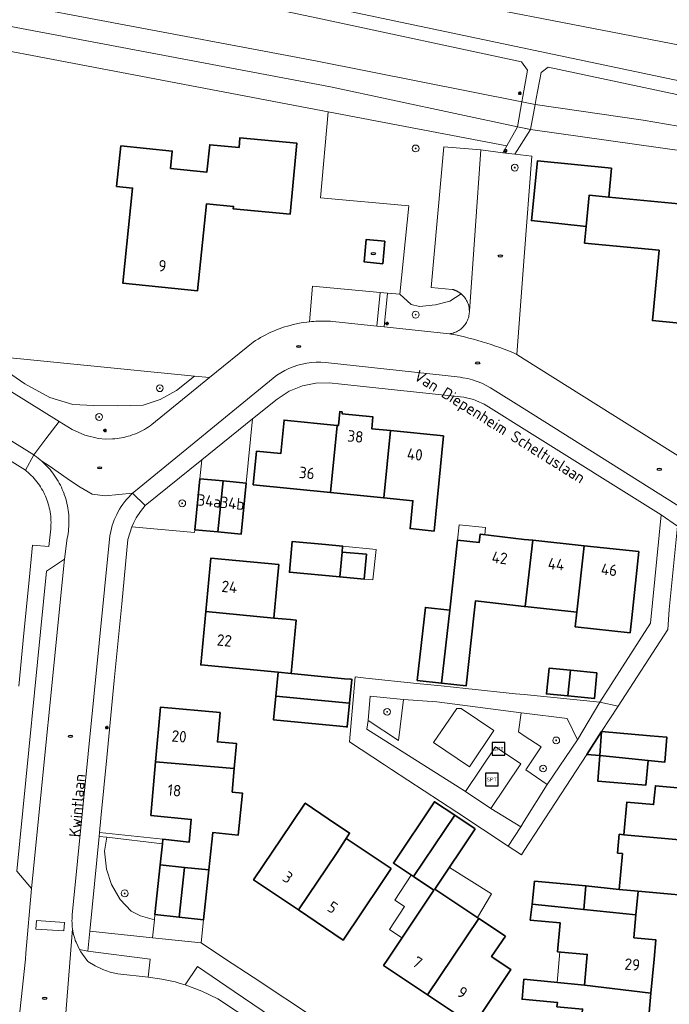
# Model space of a CAD drawing. Header units: metres. Extents: x 152610 to 160096, y 456114 to 462495.
# Tile 142 of 256: x 156441 to 156517, y 459245 to 459361. Entities that reach past the tile are written whole.
import ezdxf
from ezdxf.enums import TextEntityAlignment as Align

# ---------------------------------------------------------------- set-up
doc = ezdxf.new("R2010")
doc.units = ezdxf.units.M
doc.header["$LTSCALE"] = 0.5
doc.layers.get('0').update_dxf_attribs({"linetype": 'CONTINUOUS'})
for name, color, linetype, lineweight in [('B-PV-GR-BEPLANTING_CULTUUR_BODEMBEDEKKER-GV', 251, 'CONTINUOUS', 18), ('B-PV-GR-BEPLANTING_CULTUUR_BOSPLANTSOEN-GV', 251, 'CONTINUOUS', 18), ('B-PV-GR-BEPLANTING_CULTUUR_HEESTERS-GV', 251, 'CONTINUOUS', 18), ('B-PV-GR-BOOM-S', 251, 'CONTINUOUS', 25), ('B-PV-GR-HAAG-GV', 251, 'CONTINUOUS', 13), ('B-PV-IE-MEUBILAIR-S', 251, 'CONTINUOUS', 25), ('B-PV-IE-MEUBILAIR_WEGMEUBILAIR-S', 251, 'CONTINUOUS', 25), ('B-PV-KW-KUNSTWERK_DEK-GV', 251, 'CONTINUOUS', 18), ('B-PV-OG-BEBOUWING-GV', 6, 'CONTINUOUS', 35), ('B-PV-OG-BEBOUWING-T18', 1, 'CONTINUOUS', 18), ('B-PV-OG-BEBOUWING_OVERBOUWING-GV', 251, 'CONTINUOUS', 18), ('B-PV-OG-TERREIN_BEGROEID-GV', 251, 'CONTINUOUS', 18), ('B-PV-OG-TERREIN_OEVER-GV', 251, 'CONTINUOUS', 18), ('B-PV-OG-TOPOGRAFIE-T18', 1, 'CONTINUOUS', 18), ('B-PV-OG-WATER_SLOOT-GV', 251, 'CONTINUOUS', 18), ('B-PV-VH-GESLOTENVERHARDING_ASFALT-GV', 251, 'CONTINUOUS', 18), ('B-PV-VH-HALFVERHARDING_GRIND-GV', 251, 'CONTINUOUS', 18), ('B-PV-VH-ONVERHARD-GV', 251, 'CONTINUOUS', 18), ('B-PV-VH-ONVERHARD_ZAND-GV', 251, 'CONTINUOUS', 18), ('B-PV-VH-OPENVERHARDING_BETONSTRAATSTEEN-GV', 251, 'CONTINUOUS', 18), ('B-PV-VH-OPENVERHARDING_TEGEL-GV', 251, 'CONTINUOUS', 18)]:
    doc.layers.add(name, color=color, linetype=linetype, lineweight=lineweight)
doc.styles.add('NLCS-ISO', font='NLCS-ISO.ttf')
doc.styles.add('NLCS-ISO-M750-T18', font='NLCS-ISO.ttf', dxfattribs={"height": 1.35})

# ---------------------------------------------------------------- blocks, each defined once
blk = doc.blocks.new('SIE-MEUBILAIR_PAAL_LICHTMAST-SO')
for points in [[(-0.62, 0), (-1, 0)], [(-0.71, 0.71), (-0.44, 0.44)], [(0, 1), (0, 0.62)], [(0.44, 0.44), (0.71, 0.71)], [(1, 0), (0.62, 0)], [(-0.71, -0.71), (-0.44, -0.44)], [(0, -0.62), (0, -1)], [(0.44, -0.44), (0.71, -0.71)]]:
    blk.add_lwpolyline(points)
blk.add_circle((0, 0), 0.5)
blk = doc.blocks.new('SIE-MEUBILAIR_PUT_RIOOLPUT-SO')
blk.add_ellipse((0, 0), major_axis=(1.25, 0), ratio=0.54)
blk = doc.blocks.new('SIE-WEG_SPEELTOESTEL-SO')
at = {"flags": 128}
blk.add_lwpolyline([(-3.75, -3.75), (3.75, -3.75), (3.75, 3.75), (-3.75, 3.75)], close=True, dxfattribs=at)
at = {"style": 'NLCS-ISO'}
blk.add_text('SPT', height=2.25, dxfattribs=at).set_placement((0, 0), align=Align.MIDDLE_CENTER)
blk = doc.blocks.new('SGR-BOOM_GBKN-SO')
at = {"linetype": 'ByBlock', "lineweight": 18}
h = blk.add_hatch(color=0, dxfattribs=at)
h.dxf.hatch_style = 1
edge = h.paths.add_edge_path()
edge.add_arc((0, 0), 0.25, 0, 360)
at = {"color": 0, "linetype": 'ByBlock', "lineweight": 18}
for radius in [2, 0.25]:
    blk.add_circle((0, 0), radius, dxfattribs=at)
at = {"color": 0, "linetype": 'ByBlock', "lineweight": 18, "style": 'NLCS-ISO'}
blk.add_attdef('SOORT', (2.5, 0), '', height=1.5, dxfattribs=at)

msp = doc.modelspace()

# ---------------------------------------------------------------- linework, layer by layer
at = {"layer": 'B-PV-GR-BEPLANTING_CULTUUR_BODEMBEDEKKER-GV', "flags": 128}
msp.add_lwpolyline([(156461.775, 459306.595), (156461.997, 459308.83), (156455.308, 459303.439), (156454.761, 459302.731), (156454.284, 459301.974), (156454.009, 459301.449), (156453.768, 459300.908), (156461.144, 459300.237), (156461.179, 459300.586)], close=True, dxfattribs=at)
at = {"layer": 'B-PV-GR-BEPLANTING_CULTUUR_BOSPLANTSOEN-GV', "flags": 128}
for points in [[(156492.553, 459328.373), (156492.518, 459328.402), (156492.482, 459328.429), (156492.446, 459328.457), (156492.409, 459328.483), (156492.372, 459328.509), (156492.335, 459328.535), (156492.297, 459328.56), (156492.259, 459328.584), (156492.22, 459328.607), (156492.181, 459328.63), (156492.141, 459328.652), (156492.101, 459328.673), (156492.061, 459328.694), (156492.021, 459328.714), (156491.98, 459328.733), (156491.938, 459328.752), (156491.897, 459328.77), (156491.855, 459328.787), (156491.813, 459328.804), (156491.771, 459328.82), (156491.728, 459328.835), (156491.685, 459328.849), (156491.642, 459328.863), (156491.598, 459328.876), (156491.555, 459328.888), (156491.511, 459328.899), (156489.037, 459329.12), (156490.516, 459345.691), (156494.883, 459345.345), (156497.482, 459345.002), (156497.946, 459345.834), (156476.895, 459349.842), (156475.99, 459339.692), (156486.392, 459338.728), (156485.313, 459328.328), (156486.678, 459327.132), (156487.647, 459326.894), (156489.535, 459327.08), (156491.227, 459327.512)], [(156461.125, 459318.683), (156436.22, 459321.169), (156441.154, 459317.777), (156444.077, 459316.157), (156446.803, 459315.356), (156449.291, 459315.223), (156452.022, 459315.186), (156455.109, 459315.255), (156457.109, 459315.91), (156459.03, 459316.973)]]:
    msp.add_lwpolyline(points, close=True, dxfattribs=at)
at = {"layer": 'B-PV-GR-BEPLANTING_CULTUUR_HEESTERS-GV', "flags": 128}
for points in [[(156483.007, 459328.539), (156475.059, 459329.268), (156474.687, 459325.09), (156474.935, 459325.115), (156475.183, 459325.135), (156475.432, 459325.151), (156475.681, 459325.163), (156475.93, 459325.171), (156476.066, 459325.173), (156476.179, 459325.174), (156476.428, 459325.174), (156476.678, 459325.169), (156476.927, 459325.16), (156477.176, 459325.146), (156477.424, 459325.129), (156482.631, 459324.577)], [(156485.313, 459328.328), (156483.867, 459328.461), (156483.49, 459324.486), (156491.175, 459323.672), (156491.32, 459323.694), (156491.463, 459323.723), (156491.604, 459323.761), (156491.744, 459323.806), (156491.88, 459323.858), (156492.014, 459323.918), (156492.144, 459323.985), (156492.27, 459324.06), (156492.392, 459324.141), (156492.509, 459324.228), (156492.621, 459324.322), (156492.728, 459324.422), (156492.83, 459324.527), (156492.925, 459324.638), (156493.015, 459324.754), (156493.097, 459324.874), (156493.174, 459324.999), (156493.243, 459325.128), (156493.305, 459325.261), (156493.359, 459325.397), (156493.407, 459325.535), (156493.446, 459325.676), (156493.478, 459325.819), (156493.502, 459325.963), (156493.518, 459326.109), (156493.526, 459326.255), (156493.527, 459326.348), (156493.521, 459326.494), (156493.507, 459326.64), (156493.485, 459326.784), (156493.455, 459326.927), (156493.417, 459327.069), (156493.372, 459327.208), (156493.319, 459327.344), (156493.259, 459327.477), (156493.191, 459327.607), (156493.117, 459327.733), (156493.035, 459327.854), (156492.948, 459327.971), (156492.854, 459328.083), (156492.754, 459328.19), (156492.648, 459328.291), (156492.553, 459328.373), (156491.227, 459327.512), (156489.535, 459327.08), (156487.647, 459326.894), (156486.678, 459327.132)], [(156485.755, 459280.594), (156481.851, 459280.953), (156481.584, 459278.115), (156485.185, 459275.728)], [(156500, 459278.955), (156499.609, 459279.002), (156499.326, 459276.76), (156500, 459276.316), (156501.993, 459275.003), (156500.179, 459272.272), (156502.703, 459270.575), (156506.266, 459275.834), (156505.038, 459278.351)], [(156457.353, 459263.561), (156450.803, 459264.346), (156450.538, 459262.723), (156450.755, 459260.58), (156451.36, 459258.797), (156452.368, 459256.992), (156453.665, 459255.639), (156454.791, 459255.104), (156456.419, 459254.633), (156456.482, 459255.234), (156457.095, 459261.096)]]:
    msp.add_lwpolyline(points, close=True, dxfattribs=at)
msp.add_lwpolyline([(156431.842, 459321.606), (156445.176, 459313.34), (156446.73, 459312.377), (156448.227, 459311.71), (156449.823, 459311.34), (156450.659, 459311.27), (156451.497, 459311.281), (156451.759, 459311.301), (156452.02, 459311.329), (156452.281, 459311.365), (156452.54, 459311.409), (156452.797, 459311.461), (156453.053, 459311.521), (156453.307, 459311.589), (156453.559, 459311.664), (156453.808, 459311.746), (156454.055, 459311.837), (156454.299, 459311.935), (156454.54, 459312.04), (156454.778, 459312.152), (156455.012, 459312.272), (156455.242, 459312.398), (156455.468, 459312.532), (156455.69, 459312.673), (156455.908, 459312.82), (156456.121, 459312.974), (156456.127, 459312.978), (156462.913, 459318.505), (156461.125, 459318.683), (156459.03, 459316.973), (156457.109, 459315.91), (156455.109, 459315.255), (156452.022, 459315.186), (156449.291, 459315.223), (156446.803, 459315.356), (156444.077, 459316.157), (156441.154, 459317.777), (156436.22, 459321.169)], dxfattribs=at)
at = {"layer": 'B-PV-GR-HAAG-GV', "flags": 128}
for points in [[(156457.41, 459264.11), (156449.935, 459264.892), (156449.89, 459264.431), (156450.803, 459264.346), (156457.353, 459263.561)], [(156450.803, 459264.346), (156449.89, 459264.431), (156448.804, 459253.284), (156456.197, 459252.51), (156456.419, 459254.633), (156454.791, 459255.104), (156453.665, 459255.639), (156452.368, 459256.992), (156451.36, 459258.797), (156450.755, 459260.58), (156450.538, 459262.723)], [(156448.574, 459250.928), (156447.59, 459251.138), (156447.732, 459250.854), (156448.469, 459249.853), (156448.527, 459249.788), (156448.587, 459249.724), (156449.437, 459249.195), (156450.343, 459248.768), (156451.219, 459248.468), (156452.121, 459248.26), (156455.676, 459247.853), (156455.901, 459250)], [(156465.832, 459246.159), (156461.486, 459249.121), (156460.051, 459246.957), (156462.018, 459246.229), (156463.905, 459245.311), (156470.367, 459241.017), (156471.31, 459242.439)]]:
    msp.add_lwpolyline(points, close=True, dxfattribs=at)
at = {"layer": 'B-PV-KW-KUNSTWERK_DEK-GV', "flags": 128}
msp.add_lwpolyline([(156500.724, 459347.76), (156501.259, 459350.693), (156499.701, 459350.992), (156499.182, 459348.05)], close=True, dxfattribs=at)
at = {"layer": 'B-PV-OG-BEBOUWING-GV', "flags": 128}
for points in [[(156452.446, 459345.825), (156451.952, 459341.038), (156453.846, 459340.845), (156452.689, 459329.645), (156461.51, 459328.734), (156462.571, 459339.002), (156465.738, 459338.676), (156465.71, 459338.377), (156472.409, 459337.749), (156473.196, 459346.142), (156466.497, 459346.77), (156466.39, 459345.625), (156462.927, 459345.95), (156462.594, 459342.722), (156458.313, 459343.164), (156458.523, 459345.197)], [(156510.269, 459343.184), (156501.562, 459344.063), (156500.84, 459337.008), (156507.287, 459336.313), (156507.643, 459340.004), (156509.965, 459339.78)], [(156509.965, 459339.78), (156507.643, 459340.004), (156507.287, 459336.313), (156507.098, 459334.35), (156515.885, 459333.504), (156515.089, 459325.232), (156521.088, 459324.654), (156522.208, 459336.291), (156519.631, 459336.54), (156519.851, 459338.828)], [(156483.565, 459334.588), (156481.384, 459334.795), (156481.131, 459332.131), (156483.312, 459331.924)], [(156477.962, 459312.878), (156471.698, 459313.501), (156471.306, 459309.553), (156468.454, 459309.837), (156468.058, 459305.86), (156477.174, 459304.953)], [(156478.557, 459314.468), (156478.249, 459314.499), (156478.087, 459312.866), (156477.962, 459312.878), (156477.174, 459304.953), (156483.433, 459304.331), (156484.222, 459312.256), (156482.027, 459312.474), (156482.167, 459313.879), (156478.534, 459314.239)], [(156490.48, 459311.633), (156484.222, 459312.256), (156483.433, 459304.331), (156486.873, 459303.989), (156486.547, 459300.711), (156489.366, 459300.431)], [(156464.503, 459306.324), (156461.775, 459306.595), (156461.179, 459300.586), (156463.908, 459300.315)], [(156467.232, 459306.054), (156464.503, 459306.324), (156463.908, 459300.315), (156466.636, 459300.045)], [(156500, 459299.444), (156494.784, 459300.057), (156494.669, 459299.064), (156492.141, 459299.34), (156491.217, 459291.109), (156490.252, 459282.508), (156493.133, 459282.185), (156494.098, 459290.786), (156494.258, 459292.208), (156500, 459291.539), (156500.116, 459291.527), (156500.996, 459299.338)], [(156476.566, 459298.834), (156472.645, 459299.191), (156472.315, 459295.562), (156478.261, 459295.022), (156478.528, 459297.955), (156478.591, 459298.65)], [(156507.037, 459298.695), (156500.996, 459299.338), (156500.116, 459291.527), (156506.193, 459290.881)], [(156507.037, 459298.695), (156506.193, 459290.881), (156506.004, 459289.135), (156512.465, 459288.448), (156512.65, 459290.195), (156513.477, 459298.009)], [(156471.089, 459296.491), (156463.065, 459297.249), (156462.468, 459290.93), (156470.49, 459290.172), (156470.854, 459294.01)], [(156481.395, 459297.694), (156478.528, 459297.955), (156478.261, 459295.022), (156481.128, 459294.761)], [(156491.217, 459291.109), (156488.341, 459291.432), (156487.376, 459282.831), (156490.252, 459282.508)], [(156462.468, 459290.93), (156461.874, 459284.648), (156471.006, 459283.785), (156472.52, 459283.638), (156473.129, 459289.922), (156472.467, 459289.985), (156470.49, 459290.172)], [(156470.734, 459280.981), (156479.412, 459280.141), (156479.683, 459282.944), (156479.54, 459282.958), (156478.807, 459283.029), (156472.52, 459283.638), (156471.006, 459283.785)], [(156505.451, 459284.018), (156502.909, 459284.267), (156502.612, 459281.239), (156505.124, 459280.993)], [(156508.563, 459283.713), (156505.451, 459284.018), (156505.124, 459280.993), (156508.266, 459280.685)], [(156479.412, 459280.141), (156470.734, 459280.981), (156470.463, 459278.178), (156478.264, 459277.423), (156478.997, 459277.352), (156479.141, 459277.338)], [(156464.15, 459279.043), (156457.122, 459279.658), (156456.56, 459273.242), (156465.819, 459272.431), (156466.08, 459275.411), (156463.848, 459275.588), (156463.956, 459276.822)], [(156508.881, 459273.966), (156509.1, 459276.791), (156507.364, 459274.116)], [(156514.817, 459276.297), (156509.1, 459276.791), (156508.881, 459273.966), (156514.575, 459273.404), (156516.565, 459273.207), (156516.81, 459276.13)], [(156465.819, 459272.431), (156456.56, 459273.242), (156456.006, 459266.918), (156460.761, 459266.456), (156460.528, 459263.784), (156457.41, 459264.11), (156457.353, 459263.561), (156457.095, 459261.096), (156459.961, 459260.796), (156462.826, 459260.496), (156463.286, 459264.89), (156466.27, 459264.578), (156466.791, 459269.55), (156465.578, 459269.678)], [(156514.575, 459273.404), (156508.881, 459273.966), (156508.648, 459270.973), (156514.332, 459270.497)], [(156523.255, 459269.696), (156515.442, 459270.413), (156515.239, 459268.202), (156512.089, 459268.492), (156511.736, 459264.647), (156522.701, 459263.661)], [(156476.896, 459266.524), (156474.185, 459268.376), (156472.572, 459265.974), (156468.107, 459259.325), (156473.385, 459255.78), (156477.853, 459262.434), (156479.019, 459264.216), (156479.42, 459264.829)], [(156491.799, 459266.94), (156489.412, 459268.534), (156484.581, 459261.298), (156486.95, 459259.716)], [(156494.208, 459265.332), (156491.799, 459266.94), (156486.95, 459259.716), (156489.338, 459258.122), (156483.915, 459250), (156483.416, 459249.252), (156488.61, 459245.784), (156494.649, 459254.781), (156494.646, 459254.783), (156489.472, 459258.238)], [(156484.319, 459260.657), (156479.019, 459264.216), (156477.853, 459262.434), (156473.385, 459255.78), (156478.663, 459252.235), (156483.132, 459258.89)], [(156511.736, 459264.647), (156511.189, 459264.697), (156510.985, 459262.481), (156511.552, 459262.429), (156511.164, 459258.196), (156513.414, 459257.99), (156522.108, 459257.192), (156522.701, 459263.661)], [(156459.961, 459260.796), (156457.095, 459261.096), (156456.482, 459255.234), (156459.346, 459254.934)], [(156462.826, 459260.496), (156459.961, 459260.796), (156459.346, 459254.934), (156462.212, 459254.634)], [(156507.255, 459258.638), (156501.209, 459259.169), (156500.913, 459256.466), (156507.009, 459255.83)], [(156511.164, 459258.196), (156507.255, 459258.638), (156507.009, 459255.83), (156513.158, 459255.189), (156513.414, 459257.99)], [(156507.009, 459255.83), (156500.913, 459256.466), (156500.707, 459254.588), (156504.222, 459254.28), (156503.921, 459250.851), (156507.42, 459250.544), (156507.103, 459246.922), (156514.918, 459245.963), (156515.305, 459249.999), (156515.512, 459252.258), (156512.912, 459252.496), (156513.158, 459255.189)], [(156497.766, 459252.702), (156494.649, 459254.781), (156488.61, 459245.784), (156494.023, 459242.169), (156498.425, 459248.762), (156496.572, 459250), (156496.15, 459250.281)], [(156514.918, 459245.963), (156507.103, 459246.922), (156499.951, 459247.611), (156499.745, 459245.257), (156503.895, 459244.893), (156503.85, 459244.371), (156506.856, 459244.107), (156506.585, 459241.019), (156505.29, 459241.132), (156504.987, 459237.685), (156507.427, 459236.016), (156510.423, 459235.731), (156510.738, 459239.036), (156515.167, 459238.615), (156515.646, 459243.612), (156514.701, 459243.702)]]:
    msp.add_lwpolyline(points, close=True, dxfattribs=at)
at = {"layer": 'B-PV-OG-BEBOUWING_OVERBOUWING-GV', "flags": 128}
for points in [[(156495.41, 459300.86), (156492.337, 459301.168), (156492.141, 459299.34), (156494.669, 459299.064), (156494.784, 459300.057), (156495.328, 459299.993)], [(156482.556, 459298.262), (156478.591, 459298.65), (156478.528, 459297.955), (156481.395, 459297.694), (156481.128, 459294.761), (156482.161, 459294.664)], [(156496.143, 459257.667), (156491.172, 459260.785), (156489.472, 459258.238), (156494.464, 459254.905)], [(156486.95, 459259.716), (156486.687, 459259.892), (156484.754, 459256.915), (156485.883, 459256.182), (156484.127, 459253.477), (156485.582, 459252.497), (156489.338, 459258.122)], [(156507.42, 459250.544), (156504.173, 459250.829), (156503.863, 459247.234), (156507.103, 459246.922)]]:
    msp.add_lwpolyline(points, close=True, dxfattribs=at)
at = {"layer": 'B-PV-OG-TERREIN_BEGROEID-GV', "flags": 128}
for points in [[(156425.807, 459365.229), (156449.528, 459360.703), (156475.4, 459355.828), (156499.701, 459350.992), (156499.821, 459351.645), (156500.393, 459354.748), (156499.676, 459355.727), (156476.208, 459360.734), (156438.99, 459368.621)], [(156525.187, 459361.278), (156518.51, 459357.643), (156482.348, 459364.676)], [(156476.664, 459362.251), (156522.71, 459352.524), (156522.815, 459352.509), (156523.116, 459352.491), (156523.416, 459352.514), (156523.71, 459352.576), (156523.994, 459352.676), (156524.262, 459352.813), (156526.003, 459353.702), (156542.744, 459362.106)], [(156526.086, 459350.139), (156502.812, 459355.076), (156501.97, 459354.444), (156501.389, 459351.377), (156501.26, 459350.697), (156501.259, 459350.693), (156513.998, 459348.852), (156533.25, 459345.54)]]:
    msp.add_lwpolyline(points, dxfattribs=at)
at = {"layer": 'B-PV-OG-TERREIN_OEVER-GV', "flags": 128}
msp.add_lwpolyline([(156404.639, 459363.599), (156476.895, 459349.842), (156497.946, 459345.834), (156499.182, 459348.05), (156477.157, 459352.774), (156404.937, 459366.453)], dxfattribs=at)
at = {"layer": 'B-PV-OG-WATER_SLOOT-GV', "flags": 128}
for points in [[(156404.937, 459366.453), (156477.157, 459352.774), (156499.182, 459348.05), (156500.558, 459347.784), (156500.724, 459347.76), (156525.252, 459344.27)], [(156533.25, 459345.54), (156513.998, 459348.852), (156501.259, 459350.693), (156499.701, 459350.992), (156475.4, 459355.828), (156449.528, 459360.703)]]:
    msp.add_lwpolyline(points, dxfattribs=at)
at = {"layer": 'B-PV-VH-GESLOTENVERHARDING_ASFALT-GV', "flags": 128}
for points in [[(156398.387, 459336.589), (156442.194, 459309.41), (156443.625, 459311.296), (156445.176, 459313.34), (156431.842, 459321.606)], [(156534.386, 459299.096), (156500, 459320.666), (156499.132, 459321.236), (156498.632, 459321.449), (156498.129, 459321.655), (156497.623, 459321.853), (156497.114, 459322.043), (156496.602, 459322.227), (156496.088, 459322.402), (156495.571, 459322.57), (156495.052, 459322.731), (156494.53, 459322.883), (156494.006, 459323.028), (156493.481, 459323.166), (156492.953, 459323.295), (156492.423, 459323.417), (156491.892, 459323.531), (156491.359, 459323.637), (156491.175, 459323.672), (156483.49, 459324.486), (156482.631, 459324.577), (156477.424, 459325.129), (156477.176, 459325.146), (156476.927, 459325.16), (156476.678, 459325.169), (156476.428, 459325.174), (156476.179, 459325.174), (156476.066, 459325.173), (156475.93, 459325.171), (156475.681, 459325.163), (156475.432, 459325.151), (156475.183, 459325.135), (156474.935, 459325.115), (156474.687, 459325.09), (156473.714, 459324.952), (156472.751, 459324.752), (156472.417, 459324.666), (156472.085, 459324.573), (156471.756, 459324.471), (156471.429, 459324.363), (156471.104, 459324.246), (156470.782, 459324.122), (156470.464, 459323.991), (156470.148, 459323.852), (156469.835, 459323.706), (156469.527, 459323.553), (156469.221, 459323.393), (156468.92, 459323.225), (156468.623, 459323.051), (156468.329, 459322.87), (156468.067, 459322.7), (156462.913, 459318.505), (156456.127, 459312.978), (156456.121, 459312.974), (156455.908, 459312.82), (156455.69, 459312.673), (156455.468, 459312.532), (156455.242, 459312.398), (156455.012, 459312.272), (156454.778, 459312.152), (156454.54, 459312.04), (156454.299, 459311.935), (156454.055, 459311.837), (156453.808, 459311.746), (156453.559, 459311.664), (156453.307, 459311.589), (156453.053, 459311.521), (156452.797, 459311.461), (156452.54, 459311.409), (156452.281, 459311.365), (156452.02, 459311.329), (156451.759, 459311.301), (156451.497, 459311.281), (156450.659, 459311.27), (156449.823, 459311.34), (156448.227, 459311.71), (156446.73, 459312.377), (156445.176, 459313.34), (156443.625, 459311.296), (156442.194, 459309.41), (156442.294, 459309.341), (156442.517, 459309.18), (156442.736, 459309.012), (156442.95, 459308.837), (156443.159, 459308.657), (156444.006, 459308.114), (156445.075, 459307.362), (156446.146, 459306.612), (156447.218, 459305.865), (156447.68, 459305.592), (156448.143, 459305.321), (156448.607, 459305.05), (156449.071, 459304.781), (156450.616, 459304.574), (156453.848, 459304.884), (156454.17, 459305.166), (156470.389, 459318.454), (156470.834, 459318.782), (156471.295, 459319.079), (156471.775, 459319.346), (156472.27, 459319.582), (156472.779, 459319.787), (156473.3, 459319.96), (156473.831, 459320.1), (156474.37, 459320.206), (156474.914, 459320.278), (156475.461, 459320.315), (156476.01, 459320.319), (156476.558, 459320.287), (156490.693, 459318.741), (156492.427, 459318.545), (156492.755, 459318.498), (156493.329, 459318.388), (156493.895, 459318.242), (156494.451, 459318.061), (156494.994, 459317.845), (156495.522, 459317.596), (156496.034, 459317.314), (156500, 459314.817), (156531.566, 459294.972)], [(156445.682, 459239.665), (156446.766, 459253.567), (156446.738, 459253.802), (156446.719, 459254.037), (156446.707, 459254.273), (156446.704, 459254.51), (156446.708, 459254.746), (156446.721, 459254.982), (156446.741, 459255.218), (156451.174, 459299.861), (156451.269, 459300.383), (156451.35, 459300.73), (156451.446, 459301.073), (156451.557, 459301.412), (156451.681, 459301.746), (156451.819, 459302.074), (156451.971, 459302.396), (156452.137, 459302.712), (156452.315, 459303.02), (156452.506, 459303.321), (156452.71, 459303.613), (156452.925, 459303.897), (156453.153, 459304.171), (156453.391, 459304.436), (156453.641, 459304.69), (156453.848, 459304.884), (156450.616, 459304.574), (156449.071, 459304.781), (156448.607, 459305.05), (156448.143, 459305.321), (156447.68, 459305.592), (156447.218, 459305.865), (156446.146, 459306.612), (156445.075, 459307.362), (156444.006, 459308.114), (156443.159, 459308.657), (156443.363, 459308.471), (156443.561, 459308.279), (156443.753, 459308.081), (156443.94, 459307.878), (156444.12, 459307.669), (156444.295, 459307.455), (156444.463, 459307.237), (156444.624, 459307.013), (156444.78, 459306.785), (156444.928, 459306.553), (156445.07, 459306.316), (156445.205, 459306.075), (156445.332, 459305.831), (156445.453, 459305.583), (156445.566, 459305.331), (156445.672, 459305.077), (156445.771, 459304.819), (156445.801, 459304.735), (156445.89, 459304.475), (156445.971, 459304.212), (156446.045, 459303.947), (156446.11, 459303.68), (156446.168, 459303.411), (156446.218, 459303.141), (156446.26, 459302.869), (156446.295, 459302.597), (156446.321, 459302.323), (156446.339, 459302.048), (156446.35, 459301.773), (156446.352, 459301.499), (156446.346, 459301.224), (156446.333, 459300.949), (156446.311, 459300.675), (156446.281, 459300.401), (156446.244, 459300.129), (156446.198, 459299.858), (156446.145, 459299.588), (156445.826, 459297.103), (156441.936, 459258.293), (156441.281, 459250.683), (156441.208, 459250), (156439.175, 459230.989)], [(156470.367, 459241.017), (156463.905, 459245.311), (156462.018, 459246.229), (156460.051, 459246.957), (156459.466, 459247.133), (156458.876, 459247.293), (156457.287, 459247.634), (156455.676, 459247.853), (156452.121, 459248.26), (156451.219, 459248.468), (156450.343, 459248.768), (156449.437, 459249.195), (156448.587, 459249.724), (156448.527, 459249.788), (156448.469, 459249.853), (156447.732, 459250.854), (156447.59, 459251.138), (156447.178, 459251.966), (156447.096, 459252.189), (156447.021, 459252.414), (156446.955, 459252.64), (156446.896, 459252.87), (156446.845, 459253.1), (156446.801, 459253.333), (156446.766, 459253.567), (156445.682, 459239.665)]]:
    msp.add_lwpolyline(points, dxfattribs=at)
for points in [[(156496.415, 459276.939), (156492.552, 459279.531), (156492.054, 459279.527), (156489.311, 459275.509), (156493.56, 459272.656)], [(156499.608, 459273), (156496.599, 459274.992), (156493.054, 459269.728), (156496.064, 459267.737)], [(156442.522, 459254.524), (156445.817, 459254.321), (156445.731, 459253.324), (156442.437, 459253.527)]]:
    msp.add_lwpolyline(points, close=True, dxfattribs=at)
at = {"layer": 'B-PV-VH-HALFVERHARDING_GRIND-GV', "flags": 128}
for points in [[(156542.744, 459362.106), (156526.003, 459353.702), (156524.262, 459352.813), (156523.994, 459352.676), (156523.71, 459352.576), (156523.416, 459352.514), (156523.116, 459352.491), (156522.815, 459352.509), (156522.71, 459352.524), (156476.664, 459362.251)], [(156476.208, 459360.734), (156499.676, 459355.727), (156500.393, 459354.748), (156499.821, 459351.645), (156499.701, 459350.992), (156501.259, 459350.693), (156501.26, 459350.697), (156501.389, 459351.377), (156501.97, 459354.444), (156502.812, 459355.076), (156526.086, 459350.139)]]:
    msp.add_lwpolyline(points, dxfattribs=at)
msp.add_lwpolyline([(156497.482, 459345.002), (156498.894, 459344.828), (156500.724, 459347.76), (156500.558, 459347.784), (156499.182, 459348.05), (156497.946, 459345.834)], close=True, dxfattribs=at)
at = {"layer": 'B-PV-VH-ONVERHARD-GV', "flags": 128}
msp.add_lwpolyline([(156500.724, 459347.76), (156501.259, 459350.693), (156499.701, 459350.992), (156499.182, 459348.05)], close=True, dxfattribs=at)
at = {"layer": 'B-PV-VH-ONVERHARD_ZAND-GV', "flags": 128}
for points in [[(156457.41, 459264.11), (156449.935, 459264.892), (156449.89, 459264.431), (156450.803, 459264.346), (156457.353, 459263.561)], [(156450.803, 459264.346), (156449.89, 459264.431), (156448.804, 459253.284), (156456.197, 459252.51), (156456.419, 459254.633), (156454.791, 459255.104), (156453.665, 459255.639), (156452.368, 459256.992), (156451.36, 459258.797), (156450.755, 459260.58), (156450.538, 459262.723)], [(156448.574, 459250.928), (156447.59, 459251.138), (156447.732, 459250.854), (156448.469, 459249.853), (156448.527, 459249.788), (156448.587, 459249.724), (156449.437, 459249.195), (156450.343, 459248.768), (156451.219, 459248.468), (156452.121, 459248.26), (156455.676, 459247.853), (156455.901, 459250)], [(156465.832, 459246.159), (156461.486, 459249.121), (156460.051, 459246.957), (156462.018, 459246.229), (156463.905, 459245.311), (156470.367, 459241.017), (156471.31, 459242.439)]]:
    msp.add_lwpolyline(points, close=True, dxfattribs=at)
at = {"layer": 'B-PV-VH-OPENVERHARDING_BETONSTRAATSTEEN-GV', "flags": 128}
for points in [[(156494.883, 459345.345), (156490.516, 459345.691), (156489.037, 459329.12), (156491.511, 459328.899), (156491.555, 459328.888), (156491.598, 459328.876), (156491.642, 459328.863), (156491.685, 459328.849), (156491.728, 459328.835), (156491.771, 459328.82), (156491.813, 459328.804), (156491.855, 459328.787), (156491.897, 459328.77), (156491.938, 459328.752), (156491.98, 459328.733), (156492.021, 459328.714), (156492.061, 459328.694), (156492.101, 459328.673), (156492.141, 459328.652), (156492.181, 459328.63), (156492.22, 459328.607), (156492.259, 459328.584), (156492.297, 459328.56), (156492.335, 459328.535), (156492.372, 459328.509), (156492.409, 459328.483), (156492.446, 459328.457), (156492.482, 459328.429), (156492.518, 459328.402), (156492.553, 459328.373), (156492.648, 459328.291), (156492.754, 459328.19), (156492.854, 459328.083), (156492.948, 459327.971), (156493.035, 459327.854), (156493.117, 459327.733), (156493.191, 459327.607), (156493.259, 459327.477), (156493.319, 459327.344), (156493.372, 459327.208), (156493.417, 459327.069), (156493.455, 459326.927), (156493.485, 459326.784), (156493.507, 459326.64), (156493.521, 459326.494), (156493.527, 459326.348)], [(156491.175, 459323.672), (156491.359, 459323.637), (156491.892, 459323.531), (156492.423, 459323.417), (156492.953, 459323.295), (156493.481, 459323.166), (156494.006, 459323.028), (156494.53, 459322.883), (156495.052, 459322.731), (156495.571, 459322.57), (156496.088, 459322.402), (156496.602, 459322.227), (156497.114, 459322.043), (156497.623, 459321.853), (156498.129, 459321.655), (156498.632, 459321.449), (156499.132, 459321.236), (156500, 459332.753), (156500.894, 459344.614), (156498.894, 459344.828), (156497.482, 459345.002), (156494.883, 459345.345), (156493.527, 459326.348), (156493.526, 459326.255), (156493.518, 459326.109), (156493.502, 459325.963), (156493.478, 459325.819), (156493.446, 459325.676), (156493.407, 459325.535), (156493.359, 459325.397), (156493.305, 459325.261), (156493.243, 459325.128), (156493.174, 459324.999), (156493.097, 459324.874), (156493.015, 459324.754), (156492.925, 459324.638), (156492.83, 459324.527), (156492.728, 459324.422), (156492.621, 459324.322), (156492.509, 459324.228), (156492.392, 459324.141), (156492.27, 459324.06), (156492.144, 459323.985), (156492.014, 459323.918), (156491.88, 459323.858), (156491.744, 459323.806), (156491.604, 459323.761), (156491.463, 459323.723), (156491.32, 459323.694)], [(156467.232, 459306.054), (156467.986, 459313.658), (156461.997, 459308.83), (156461.775, 459306.595), (156464.503, 459306.324)], [(156441.936, 459258.293), (156445.826, 459297.103), (156443.685, 459295.695), (156440.222, 459260.335)], [(156445.817, 459254.321), (156442.522, 459254.524), (156442.437, 459253.527), (156445.731, 459253.324)], [(156459.346, 459254.934), (156456.482, 459255.234), (156456.419, 459254.633), (156456.197, 459252.51), (156461.927, 459251.91), (156462.212, 459254.634)]]:
    msp.add_lwpolyline(points, close=True, dxfattribs=at)
at = {"layer": 'B-PV-VH-OPENVERHARDING_TEGEL-GV', "flags": 128}
for points in [[(156437.931, 459309.627), (156441.218, 459307.589), (156442.194, 459309.41), (156398.387, 459336.589)], [(156531.566, 459294.972), (156500, 459314.817), (156496.034, 459317.314), (156495.522, 459317.596), (156494.994, 459317.845), (156494.451, 459318.061), (156493.895, 459318.242), (156493.329, 459318.388), (156492.755, 459318.498), (156492.427, 459318.545), (156490.693, 459318.741), (156476.558, 459320.287), (156476.01, 459320.319), (156475.461, 459320.315), (156474.914, 459320.278), (156474.37, 459320.206), (156473.831, 459320.1), (156473.3, 459319.96), (156472.779, 459319.787), (156472.27, 459319.582), (156471.775, 459319.346), (156471.295, 459319.079), (156470.834, 459318.782), (156470.389, 459318.454), (156454.17, 459305.166), (156453.848, 459304.884), (156455.308, 459303.439), (156461.997, 459308.83), (156467.986, 459313.658), (156470.87, 459315.982), (156472.298, 459316.903), (156473.875, 459317.537), (156475.435, 459317.844), (156477.025, 459317.872), (156478.444, 459317.721), (156484.699, 459317.056), (156491.74, 459316.308), (156492.885, 459316.195), (156494.002, 459315.916), (156494.19, 459315.852), (156494.377, 459315.784), (156495.265, 459315.373), (156496.098, 459314.859), (156500, 459312.416), (156516.109, 459302.325), (156518.057, 459301.018)], [(156439.175, 459230.989), (156441.208, 459250), (156441.281, 459250.683), (156441.936, 459258.293), (156440.222, 459260.335), (156443.685, 459295.695), (156445.826, 459297.103), (156446.145, 459299.588), (156446.198, 459299.858), (156446.244, 459300.129), (156446.281, 459300.401), (156446.311, 459300.675), (156446.333, 459300.949), (156446.346, 459301.224), (156446.352, 459301.499), (156446.35, 459301.773), (156446.339, 459302.048), (156446.321, 459302.323), (156446.295, 459302.597), (156446.26, 459302.869), (156446.218, 459303.141), (156446.168, 459303.411), (156446.11, 459303.68), (156446.045, 459303.947), (156445.971, 459304.212), (156445.89, 459304.475), (156445.801, 459304.735), (156445.771, 459304.819), (156445.672, 459305.077), (156445.566, 459305.331), (156445.453, 459305.583), (156445.332, 459305.831), (156445.205, 459306.075), (156445.07, 459306.316), (156444.928, 459306.553), (156444.78, 459306.785), (156444.624, 459307.013), (156444.463, 459307.237), (156444.295, 459307.455), (156444.12, 459307.669), (156443.94, 459307.878), (156443.753, 459308.081), (156443.561, 459308.279), (156443.363, 459308.471), (156443.159, 459308.657), (156442.95, 459308.837), (156442.736, 459309.012), (156442.517, 459309.18), (156442.294, 459309.341), (156442.194, 459309.41), (156441.218, 459307.589), (156441.339, 459307.492), (156441.531, 459307.331), (156441.718, 459307.164), (156441.899, 459306.991), (156442.074, 459306.813), (156442.244, 459306.629), (156442.407, 459306.439), (156442.565, 459306.245), (156442.716, 459306.045), (156442.861, 459305.841), (156442.999, 459305.632), (156443.13, 459305.419), (156443.255, 459305.202), (156443.372, 459304.981), (156443.483, 459304.756), (156443.586, 459304.528), (156443.658, 459304.357), (156443.748, 459304.124), (156443.831, 459303.889), (156443.906, 459303.651), (156443.974, 459303.411), (156444.034, 459303.169), (156444.086, 459302.925), (156444.13, 459302.679), (156444.166, 459302.432), (156444.195, 459302.185), (156444.215, 459301.936), (156444.227, 459301.687), (156444.232, 459301.437), (156444.228, 459301.188), (156444.217, 459300.939), (156444.197, 459300.69), (156443.993, 459298.587), (156442.044, 459298.776), (156441.642, 459294.631), (156441.036, 459288.383), (156440.43, 459282.135)], [(156475.613, 459242.827), (156468.054, 459247.843), (156464.805, 459250), (156461.927, 459251.91), (156456.197, 459252.51), (156448.804, 459253.284), (156448.574, 459250.928), (156455.901, 459250), (156455.676, 459247.853), (156457.287, 459247.634), (156458.876, 459247.293), (156459.466, 459247.133), (156460.051, 459246.957), (156461.486, 459249.121), (156465.832, 459246.159), (156471.31, 459242.439)]]:
    msp.add_lwpolyline(points, dxfattribs=at)
for points in [[(156483.867, 459328.461), (156483.007, 459328.539), (156482.631, 459324.577), (156483.49, 459324.486)], [(156449.935, 459264.892), (156450.1, 459266.585), (156450.798, 459273.747), (156451.683, 459282.826), (156452.565, 459291.866), (156453.304, 459299.442), (156453.506, 459300.185), (156453.768, 459300.908), (156454.009, 459301.449), (156454.284, 459301.974), (156454.761, 459302.731), (156455.308, 459303.439), (156453.848, 459304.884), (156453.641, 459304.69), (156453.391, 459304.436), (156453.153, 459304.171), (156452.925, 459303.897), (156452.71, 459303.613), (156452.506, 459303.321), (156452.315, 459303.02), (156452.137, 459302.712), (156451.971, 459302.396), (156451.819, 459302.074), (156451.681, 459301.746), (156451.557, 459301.412), (156451.446, 459301.073), (156451.35, 459300.73), (156451.269, 459300.383), (156451.174, 459299.861), (156446.741, 459255.218), (156446.721, 459254.982), (156446.708, 459254.746), (156446.704, 459254.51), (156446.707, 459254.273), (156446.719, 459254.037), (156446.738, 459253.802), (156446.766, 459253.567), (156446.801, 459253.333), (156446.845, 459253.1), (156446.896, 459252.87), (156446.955, 459252.64), (156447.021, 459252.414), (156447.096, 459252.189), (156447.178, 459251.966), (156447.59, 459251.138), (156448.574, 459250.928), (156448.804, 459253.284), (156449.89, 459264.431)], [(156518.057, 459301.018), (156516.109, 459302.325), (156514.869, 459289.566), (156508.885, 459280.276), (156511.058, 459279.807), (156516.902, 459288.812), (156517.063, 459291.18)], [(156499.585, 459265.589), (156496.064, 459267.737), (156493.054, 459269.728), (156481.452, 459277.099), (156481.584, 459278.115), (156481.851, 459280.953), (156485.755, 459280.594), (156489.707, 459280.285), (156499.609, 459279.002), (156500, 459278.955), (156505.038, 459278.351), (156506.266, 459275.834), (156508.885, 459280.276), (156500, 459281.149), (156498.96, 459281.258), (156493.098, 459281.871), (156490.214, 459282.172), (156487.336, 459282.473), (156481.322, 459283.102), (156480.078, 459283.232), (156479.793, 459280.104), (156479.384, 459275.607), (156483.53, 459272.882), (156484.355, 459272.339), (156492.035, 459267.291), (156498.088, 459263.312)], [(156489.707, 459280.285), (156485.755, 459280.594), (156485.185, 459275.728), (156481.584, 459278.115), (156481.452, 459277.099), (156493.054, 459269.728), (156496.599, 459274.992), (156499.608, 459273), (156496.064, 459267.737), (156499.585, 459265.589), (156500, 459266.253), (156502.703, 459270.575), (156500.179, 459272.272), (156501.993, 459275.003), (156500, 459276.316), (156499.326, 459276.76), (156499.609, 459279.002)], [(156506.266, 459275.834), (156502.703, 459270.575), (156500, 459266.253), (156499.585, 459265.589), (156498.088, 459263.312), (156499.675, 459262.268), (156500, 459262.769), (156507.364, 459274.116), (156509.1, 459276.791), (156511.058, 459279.807), (156508.885, 459280.276)], [(156492.054, 459279.527), (156492.552, 459279.531), (156496.415, 459276.939), (156493.56, 459272.656), (156489.311, 459275.509)]]:
    msp.add_lwpolyline(points, close=True, dxfattribs=at)

# ---------------------------------------------------------------- block references
at = {"layer": 'B-PV-GR-BOOM-S', "xscale": 0.2, "yscale": 0.2, "zscale": 0.2}
for p in [(156487.195, 459345.512), (156498.873, 459343.251), (156487.195, 459325.922), (156457.057, 459317.257), (156449.899, 459313.867), (156459.694, 459303.695), (156483.834, 459279.128), (156503.758, 459275.759), (156502.212, 459272.45), (156452.913, 459257.734)]:
    msp.add_blockref('SGR-BOOM_GBKN-SO', p, dxfattribs=at)
at = {"layer": 'B-PV-IE-MEUBILAIR-S', "xscale": 0.2, "yscale": 0.2, "zscale": 0.2}
for name, p in [('SIE-MEUBILAIR_PAAL_LICHTMAST-SO', (156499.475, 459352.015)), ('SIE-MEUBILAIR_PAAL_LICHTMAST-SO', (156497.779, 459345.229)), ('SIE-MEUBILAIR_PUT_RIOOLPUT-SO', (156482.196, 459333.11)), ('SIE-MEUBILAIR_PUT_RIOOLPUT-SO', (156497.183, 459332.819)), ('SIE-MEUBILAIR_PAAL_LICHTMAST-SO', (156483.824, 459324.868)), ('SIE-MEUBILAIR_PUT_RIOOLPUT-SO', (156473.4, 459322.17)), ('SIE-MEUBILAIR_PUT_RIOOLPUT-SO', (156494.502, 459320.234)), ('SIE-MEUBILAIR_PAAL_LICHTMAST-SO', (156450.583, 459312.28)), ('SIE-MEUBILAIR_PUT_RIOOLPUT-SO', (156449.957, 459307.875)), ('SIE-MEUBILAIR_PUT_RIOOLPUT-SO', (156515.914, 459307.714)), ('SIE-MEUBILAIR_PUT_RIOOLPUT-SO', (156446.526, 459276.237)), ('SIE-MEUBILAIR_PAAL_LICHTMAST-SO', (156450.8, 459277.27)), ('SIE-MEUBILAIR_PUT_RIOOLPUT-SO', (156443.477, 459245.361))]:
    msp.add_blockref(name, p, dxfattribs=at)
at = {"layer": 'B-PV-IE-MEUBILAIR_WEGMEUBILAIR-S', "xscale": 0.2, "yscale": 0.2, "zscale": 0.2}
for p in [(156496.962, 459274.752), (156496.164, 459271.155)]:
    msp.add_blockref('SIE-WEG_SPEELTOESTEL-SO', p, dxfattribs=at)

# ---------------------------------------------------------------- texts
at = {"layer": 'B-PV-OG-BEBOUWING-T18', "style": 'NLCS-ISO-M750-T18'}
for s, rotation, p in [('9', 354.1, (156457.356, 459331.676)), ('38', 354.3, (156480.104, 459311.571)), ('40', 354.3, (156487.103, 459309.457)), ('36', 354.3, (156474.379, 459307.271)), ('34a', 354.3, (156462.892, 459303.972)), ('34b', 354.3, (156465.621, 459303.701)), ('42', 353.3, (156497.1, 459297.268)), ('44', 353.9, (156503.752, 459296.531)), ('46', 353.9, (156509.992, 459295.866)), ('24', 354.6, (156465.255, 459293.854)), ('22', 354.6, (156464.658, 459287.536)), ('20', 355, (156459.331, 459276.232)), ('18', 355, (156458.773, 459269.862)), ('3', 326.1, (156472.14, 459259.628)), ('5', 326.1, (156477.418, 459256.083)), ('7', 326.3, (156487.401, 459249.597)), ('29', 354.6, (156512.726, 459249.345)), ('9', 326.3, (156492.705, 459246.056))]:
    msp.add_text(s, height=1.35, rotation=rotation, dxfattribs=at).set_placement(p, align=Align.MIDDLE)
at = {"layer": 'B-PV-OG-TOPOGRAFIE-T18', "style": 'NLCS-ISO-M750-T18'}
for s, rotation, p in [('Van Diepenheim Scheltuslaan', 327.9, (156496.992, 459312.562)), ('Kwintlaan', 85.3, (156447.311, 459268.09))]:
    msp.add_text(s, height=1.35, rotation=rotation, dxfattribs=at).set_placement(p, align=Align.MIDDLE)

doc.saveas('drawing.dxf')
